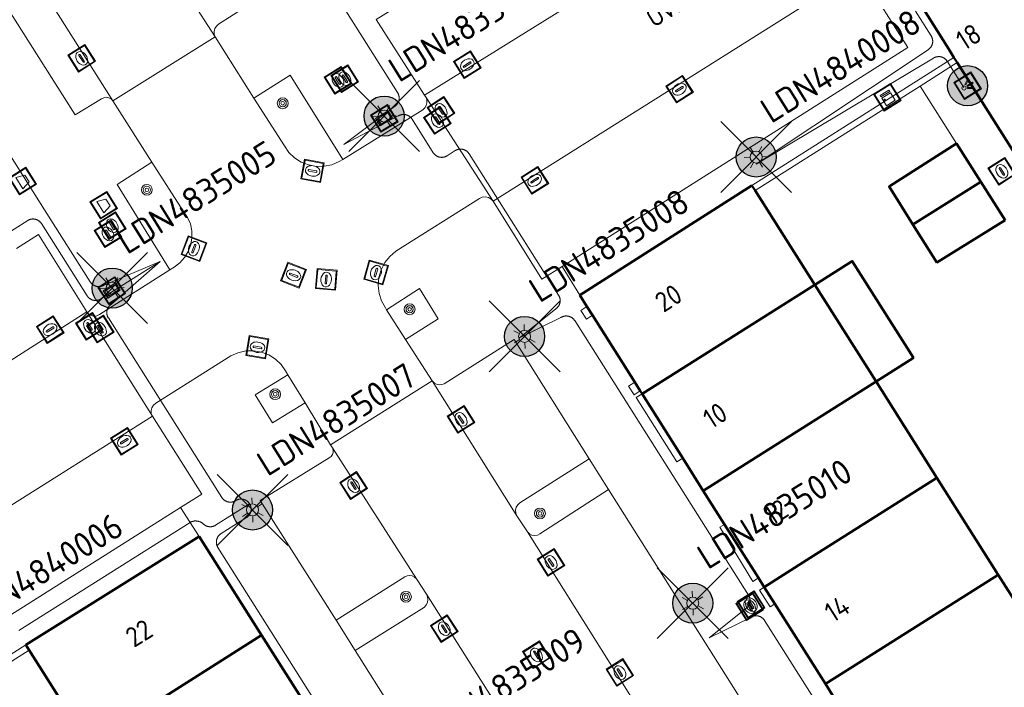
# Model space of a CAD drawing. Header units: metres. Extents: x 94279 to 96109, y 461866 to 463040.
# Tile 112 of 175: x 95266 to 95315, y 462627 to 462660. Entities that reach past the tile are written whole.
import ezdxf
from ezdxf.enums import TextEntityAlignment as Align

# ---------------------------------------------------------------- set-up
doc = ezdxf.new("R2010")
doc.units = ezdxf.units.M
doc.layers.get('0').update_dxf_attribs({"linetype": 'CONTINUOUS'})
for name, color, linetype in [('B-WE-KL-ET_LS_OV_KABEL_EIGENNET_324-G', 10, 'CONTINUOUS'), ('N-WE-ARMATUUR-PRUNUS_B_PAALTOP_4M-G', 82, 'CONTINUOUS'), ('N-WE-ARMATUUR-PRUNUS_C_OPZET_4M-G', 200, 'CONTINUOUS'), ('N-WE-LICHTMAST_VERVANGEN-G', 7, 'CONTINUOUS')]:
    doc.layers.add(name, color=color, linetype=linetype)
for name, color, linetype, lineweight in [('B-WE-OV-LICHTMAST', 252, 'CONTINUOUS', 25), ('B_BEBOUWINGSGRENS_0', 132, 'CONTINUOUS', 50), ('B_LUIFEL_1', 132, 'CONTINUOUS', 50), ('B_TUSSENMUUR_0', 132, 'CONTINUOUS', 50), ('G_GRENS_ALGEMEEN_0', 251, 'CONTINUOUS', 13), ('Q_BLOEMBAK_0', 251, 'CONTINUOUS', 13), ('Q_BOOM_0', 251, 'CONTINUOUS', 13), ('Q_BRANDKRAAN_0', 251, 'CONTINUOUS', 13), ('Q_CAI-KAST_0', 251, 'CONTINUOUS', 13), ('Q_INSPECTIE_OF_RIOOLPUT_0', 251, 'CONTINUOUS', 13), ('Q_KOLK_0', 251, 'CONTINUOUS', 13), ('Q_LICHTMAST_0', 251, 'CONTINUOUS', 13), ('Q_LICHTPUNT_1', 251, 'CONTINUOUS', 13), ('Q_STRAATNAAMBORD_0', 251, 'CONTINUOUS', 13), ('Q_WATERLEIDINGPUT_0', 251, 'CONTINUOUS', 13), ('T_CULTUURGRENS_0', 251, 'CONTINUOUS', 13), ('V_WEGGRENS_0', 251, 'CONTINUOUS', 13), ('Z_GBKN_HUISNUMMER_0', 251, 'CONTINUOUS', 13), ('Z_STRAATNAAM_0', 251, 'CONTINUOUS', 13)]:
    doc.layers.add(name, color=color, linetype=linetype, lineweight=lineweight)
doc.styles.add('NLCS-ISO-M500-T25', font='NLCS-ISO.ttf', dxfattribs={"height": 1.25})
doc.styles.get("Standard").update_dxf_attribs({"font": 'isocp.shx'})

# ---------------------------------------------------------------- blocks, each defined once
blk = doc.blocks.new('Q_LICHTMAST')
for points in [[(0, 0.3), (0, 0.6)], [(-0.26, 0.15), (-0.52, 0.3)], [(0.26, 0.15), (0.52, 0.3)], [(-0.26, -0.15), (-0.52, -0.3)], [(0, -0.3), (0, -0.6)], [(0.26, -0.15), (0.52, -0.3)]]:
    blk.add_lwpolyline(points)
blk.add_circle((0, 0), 0.3)
blk = doc.blocks.new('Q_KOLK')
blk.add_lwpolyline([(-0.5, 0.5), (0.5, 0.5), (0.5, -0.5), (-0.5, -0.5)], close=True)
for points in [[(-0.442, 0.464), (0.438, 0.464, -0.414214), (0.459, 0.442), (0.459, -0.437, -0.414214), (0.438, -0.459), (-0.442, -0.459, -0.414214), (-0.463, -0.437), (-0.463, 0.442, -0.414214), (-0.442, 0.464)], [(-0.345, 0.105, 0.380426), (-0.276, -0.18)], [(-0.008, 0.266, 0.240218), (-0.345, 0.105)], [(-0.194, 0.045, 0.853344), (-0.194, -0.032)], [(0.331, 0.111, 0.240191), (-0.008, 0.266)], [(0.185, -0.032, 0.849746), (0.185, 0.045)], [(0.267, -0.176, 0.380426), (0.331, 0.111)], [(-0.276, -0.18, 0.148452), (0.012, -0.257)], [(0.012, -0.257, 0.131742), (0.267, -0.176)]]:
    blk.add_lwpolyline(points, format="xyb")
for points in [[(-0.194, 0.045), (0.185, 0.045)], [(0.185, -0.032), (-0.194, -0.032)]]:
    blk.add_lwpolyline(points)
blk = doc.blocks.new('Q_WATERLEIDINGPUT')
blk.add_lwpolyline([(-0.5, 0.5), (0.5, 0.5), (0.5, -0.5), (-0.5, -0.5)], close=True)
for points in [[(-0.442, 0.464), (0.438, 0.464, -0.414214), (0.459, 0.442), (0.459, -0.437, -0.414214), (0.438, -0.459), (-0.442, -0.459, -0.414214), (-0.463, -0.437), (-0.463, 0.442), (-0.463, 0.444), (-0.463, 0.446), (-0.463, 0.448), (-0.462, 0.45), (-0.461, 0.451), (-0.46, 0.453), (-0.459, 0.455), (-0.458, 0.456), (-0.457, 0.457), (-0.456, 0.459), (-0.454, 0.46), (-0.453, 0.461), (-0.451, 0.462), (-0.449, 0.462), (-0.447, 0.463), (-0.446, 0.463), (-0.444, 0.464), (-0.442, 0.464)], [(-0.345, 0.105, 0.380426), (-0.276, -0.18)], [(-0.008, 0.266, 0.240218), (-0.345, 0.105)], [(-0.194, 0.045, 0.853344), (-0.194, -0.032)], [(0.331, 0.111, 0.240191), (-0.008, 0.266)], [(0.185, -0.032, 0.849746), (0.185, 0.045)], [(0.267, -0.176, 0.380426), (0.331, 0.111)], [(-0.276, -0.18, 0.148452), (0.012, -0.257)], [(0.012, -0.257, 0.131742), (0.267, -0.176)]]:
    blk.add_lwpolyline(points, format="xyb")
for points in [[(-0.194, 0.045), (0.185, 0.045)], [(0.185, -0.032), (-0.194, -0.032)]]:
    blk.add_lwpolyline(points)
blk = doc.blocks.new('Q_INSPECTIE_OF_RIOOLPUT')
blk.add_lwpolyline([(-0.5, 0.5), (0.5, 0.5), (0.5, -0.5), (-0.5, -0.5)], close=True)
for points in [[(-0.442, 0.464), (0.438, 0.464, -0.414214), (0.459, 0.442), (0.459, -0.437, -0.414214), (0.438, -0.459), (-0.442, -0.459, -0.414214), (-0.463, -0.437), (-0.463, 0.442), (-0.463, 0.444), (-0.463, 0.446), (-0.463, 0.448), (-0.462, 0.45), (-0.461, 0.451), (-0.46, 0.453), (-0.459, 0.455), (-0.458, 0.456), (-0.457, 0.457), (-0.456, 0.459), (-0.454, 0.46), (-0.453, 0.461), (-0.451, 0.462), (-0.449, 0.462), (-0.447, 0.463), (-0.446, 0.463), (-0.444, 0.464), (-0.442, 0.464)], [(-0.345, 0.105, 0.380426), (-0.276, -0.18)], [(-0.008, 0.266, 0.240218), (-0.345, 0.105)], [(-0.194, 0.045, 0.853344), (-0.194, -0.032)], [(0.331, 0.111, 0.240191), (-0.008, 0.266)], [(0.185, -0.032, 0.849746), (0.185, 0.045)], [(0.267, -0.176, 0.380426), (0.331, 0.111)], [(-0.276, -0.18, 0.148452), (0.012, -0.257)], [(0.012, -0.257, 0.131742), (0.267, -0.176)]]:
    blk.add_lwpolyline(points, format="xyb")
for points in [[(-0.194, 0.045), (0.185, 0.045)], [(0.185, -0.032), (-0.194, -0.032)]]:
    blk.add_lwpolyline(points)
blk = doc.blocks.new('Q_BRANDKRAAN')
blk.add_lwpolyline([(-0.5, 0.5), (0.5, 0.5), (0.5, -0.5), (-0.5, -0.5)], close=True)
for points in [[(-0.442, 0.464), (0.438, 0.464, -0.414214), (0.459, 0.442), (0.459, -0.437, -0.414214), (0.438, -0.459), (-0.442, -0.459, -0.414214), (-0.463, -0.437), (-0.463, 0.442), (-0.463, 0.444), (-0.463, 0.446), (-0.463, 0.448), (-0.462, 0.45), (-0.461, 0.451), (-0.46, 0.453), (-0.459, 0.455), (-0.458, 0.456), (-0.457, 0.457), (-0.456, 0.459), (-0.454, 0.46), (-0.453, 0.461), (-0.451, 0.462), (-0.449, 0.462), (-0.447, 0.463), (-0.446, 0.463), (-0.444, 0.464), (-0.442, 0.464)], [(-0.345, 0.105, 0.380426), (-0.276, -0.18)], [(-0.008, 0.266, 0.240218), (-0.345, 0.105)], [(-0.194, 0.045, 0.853344), (-0.194, -0.032)], [(0.331, 0.111, 0.240191), (-0.008, 0.266)], [(0.185, -0.032, 0.849746), (0.185, 0.045)], [(0.267, -0.176, 0.380426), (0.331, 0.111)], [(-0.276, -0.18, 0.148452), (0.012, -0.257)], [(0.012, -0.257, 0.131742), (0.267, -0.176)]]:
    blk.add_lwpolyline(points, format="xyb")
for points in [[(-0.194, 0.045), (0.185, 0.045)], [(0.185, -0.032), (-0.194, -0.032)]]:
    blk.add_lwpolyline(points)
blk = doc.blocks.new('Q_LICHTPUNT')
for points in [[(-0.5, 0.5), (0.5, 0.5), (0.5, -0.5), (-0.5, -0.5)], [(-0.463, 0.464), (0.459, 0.464), (0.459, -0.459), (-0.463, -0.459)], [(-0.123, 0.08), (-0.077, 0.051), (-0.255, -0.233), (-0.301, -0.204)], [(-0.033, 0.032), (0.021, 0.032), (0.021, -0.303), (-0.033, -0.303)], [(0.075, 0.051), (0.121, 0.079), (0.293, -0.209), (0.247, -0.236)]]:
    blk.add_lwpolyline(points, close=True)
blk.add_circle((-0.002, 0.21), 0.103)
blk = doc.blocks.new('Q_BOOM')
for radius in [0.27, 0.18, 0.09]:
    blk.add_circle((0, 0), radius)
blk = doc.blocks.new('Q_STRAATNAAMBORD')
for points in [[(-0.5, 0.5), (0.5, 0.5), (0.5, -0.5), (-0.5, -0.5)], [(-0.369, 0.22), (0.358, 0.22), (0.358, -0.214), (-0.369, -0.214)]]:
    blk.add_lwpolyline(points, close=True)
for points in [[(-0.442, 0.464), (0.438, 0.464, -0.414214), (0.459, 0.442), (0.459, -0.437, -0.414214), (0.438, -0.459), (-0.442, -0.459, -0.414214), (-0.463, -0.437), (-0.463, 0.442), (-0.463, 0.444), (-0.463, 0.446), (-0.463, 0.448), (-0.462, 0.45), (-0.461, 0.451), (-0.46, 0.453), (-0.459, 0.455), (-0.458, 0.456), (-0.457, 0.457), (-0.456, 0.459), (-0.454, 0.46), (-0.453, 0.461), (-0.451, 0.462), (-0.449, 0.462), (-0.447, 0.463), (-0.446, 0.463), (-0.444, 0.464), (-0.442, 0.464)], [(-0.287, 0.16), (0.281, 0.16, -0.414214), (0.303, 0.139), (0.303, -0.134, -0.414214), (0.281, -0.156), (-0.287, -0.156, -0.414214), (-0.308, -0.134), (-0.308, 0.139), (-0.308, 0.14), (-0.308, 0.142), (-0.307, 0.144), (-0.307, 0.146), (-0.306, 0.148), (-0.305, 0.149), (-0.304, 0.151), (-0.303, 0.152), (-0.302, 0.154), (-0.3, 0.155), (-0.299, 0.156), (-0.297, 0.157), (-0.296, 0.158), (-0.294, 0.159), (-0.292, 0.159), (-0.29, 0.16), (-0.288, 0.16), (-0.287, 0.16)]]:
    blk.add_lwpolyline(points, format="xyb")
blk = doc.blocks.new('Q_CAI-KAST')
for points in [[(-0.5, 0.5), (0.5, 0.5), (0.5, -0.5), (-0.5, -0.5)], [(-0.262, 0.264), (0.25, 0.264), (0.25, 0.187), (-0.262, 0.187)], [(-0.262, 0.107), (0.25, 0.107), (0.25, -0.332), (-0.262, -0.332)]]:
    blk.add_lwpolyline(points, close=True)
blk.add_lwpolyline([(-0.442, 0.464), (0.438, 0.464, -0.414214), (0.459, 0.442), (0.459, -0.437, -0.414214), (0.438, -0.459), (-0.442, -0.459, -0.414214), (-0.463, -0.437), (-0.463, 0.442), (-0.463, 0.444), (-0.463, 0.446), (-0.463, 0.448), (-0.462, 0.45), (-0.461, 0.451), (-0.46, 0.453), (-0.459, 0.455), (-0.458, 0.456), (-0.457, 0.457), (-0.456, 0.459), (-0.454, 0.46), (-0.453, 0.461), (-0.451, 0.462), (-0.449, 0.462), (-0.447, 0.463), (-0.446, 0.463), (-0.444, 0.464), (-0.442, 0.464)], format="xyb")
blk.add_circle((-0.177, -0.034), 0.0354)
blk = doc.blocks.new('Q_BLOEMBAK')
for points in [[(-0.5, 0.5), (0.5, 0.5), (0.5, -0.5), (-0.5, -0.5)], [(-0.336, 0.197), (0.331, 0.197), (0.19, -0.251), (-0.196, -0.251)]]:
    blk.add_lwpolyline(points, close=True)
blk.add_lwpolyline([(-0.442, 0.464), (0.438, 0.464, -0.414214), (0.459, 0.442), (0.459, -0.437, -0.414214), (0.438, -0.459), (-0.442, -0.459, -0.414214), (-0.463, -0.437), (-0.463, 0.442), (-0.463, 0.444), (-0.463, 0.446), (-0.463, 0.448), (-0.462, 0.45), (-0.461, 0.451), (-0.46, 0.453), (-0.459, 0.455), (-0.458, 0.456), (-0.457, 0.457), (-0.456, 0.459), (-0.454, 0.46), (-0.453, 0.461), (-0.451, 0.462), (-0.449, 0.462), (-0.447, 0.463), (-0.446, 0.463), (-0.444, 0.464), (-0.442, 0.464)], format="xyb")
blk = doc.blocks.new('LM')
at = {"linetype": 'ByBlock'}
h = blk.add_hatch(color=256, dxfattribs=at)
h.dxf.hatch_style = 1
edge = h.paths.add_edge_path()
edge.add_arc((0, 0), 1, 0, 360)
blk.add_circle((0, 0), 1, dxfattribs=at)
blk = doc.blocks.new('ACMAP_ANN_TEMPLATE_LM')
at = {"color": 0, "style": 'NLCS-ISO-M500-T25'}
blk.add_attdef('LM-NUMMER', (1.5, 1), '', height=1.25, dxfattribs=at)

msp = doc.modelspace()

# ---------------------------------------------------------------- linework, layer by layer
at = {"layer": 'B-WE-KL-ET_LS_OV_KABEL_EIGENNET_324-G', "linetype": 'Continuous', "lineweight": 0}
for points in [[(95275.587, 462670.549), (95284.472, 462656.502), (95284.481, 462656.487), (95284.49, 462656.472), (95284.498, 462656.457), (95284.505, 462656.441), (95284.512, 462656.425), (95284.518, 462656.409), (95284.524, 462656.392), (95284.529, 462656.376), (95284.534, 462656.359), (95284.538, 462656.342), (95284.541, 462656.325), (95284.544, 462656.307), (95284.546, 462656.29), (95284.548, 462656.273), (95284.549, 462656.255), (95284.549, 462656.238), (95284.549, 462656.22), (95284.548, 462656.203), (95284.547, 462656.186), (95284.545, 462656.168), (95284.542, 462656.151), (95284.539, 462656.134), (95284.535, 462656.117), (95284.531, 462656.1), (95284.526, 462656.083), (95284.52, 462656.067), (95284.514, 462656.05), (95284.507, 462656.034), (95284.5, 462656.018), (95284.492, 462656.003), (95284.484, 462655.988), (95284.475, 462655.973), (95284.466, 462655.958), (95284.456, 462655.943), (95284.445, 462655.929), (95284.434, 462655.916), (95284.423, 462655.903), (95284.411, 462655.89), (95284.399, 462655.877), (95284.386, 462655.865), (95284.373, 462655.854), (95284.359, 462655.843), (95284.346, 462655.832), (95284.331, 462655.822), (95284.317, 462655.813), (95281.789, 462653.914), (95284.5, 462655.337), (95284.515, 462655.346), (95284.53, 462655.354), (95284.545, 462655.362), (95284.561, 462655.37), (95284.577, 462655.377), (95284.593, 462655.383), (95284.61, 462655.389), (95284.627, 462655.394), (95284.643, 462655.399), (95284.66, 462655.403), (95284.677, 462655.406), (95284.695, 462655.409), (95284.712, 462655.411), (95284.729, 462655.413), (95284.747, 462655.414), (95284.764, 462655.414), (95284.782, 462655.414), (95284.799, 462655.413), (95284.817, 462655.412), (95284.834, 462655.41), (95284.851, 462655.407), (95284.868, 462655.404), (95284.885, 462655.4), (95284.902, 462655.396), (95284.919, 462655.39), (95284.935, 462655.385), (95284.952, 462655.379), (95284.968, 462655.372), (95284.984, 462655.365), (95284.999, 462655.357), (95285.015, 462655.349), (95285.03, 462655.34), (95285.044, 462655.33), (95285.059, 462655.32), (95285.073, 462655.31), (95285.086, 462655.299), (95285.1, 462655.288), (95285.112, 462655.276), (95285.125, 462655.263), (95285.137, 462655.251), (95285.148, 462655.238), (95285.159, 462655.224), (95285.17, 462655.21), (95285.18, 462655.196), (95285.19, 462655.181), (95286.248, 462653.507), (95286.258, 462653.493), (95286.268, 462653.479), (95286.279, 462653.465), (95286.29, 462653.451), (95286.301, 462653.438), (95286.313, 462653.425), (95286.326, 462653.413), (95286.339, 462653.401), (95286.352, 462653.39), (95286.365, 462653.379), (95286.379, 462653.369), (95286.394, 462653.359), (95286.408, 462653.349), (95286.423, 462653.34), (95286.439, 462653.332), (95286.454, 462653.324), (95286.47, 462653.317), (95286.486, 462653.31), (95286.503, 462653.304), (95286.519, 462653.298), (95286.536, 462653.293), (95286.553, 462653.289), (95286.57, 462653.285), (95286.587, 462653.282), (95286.604, 462653.279), (95286.622, 462653.277), (95286.639, 462653.276), (95286.656, 462653.275), (95286.674, 462653.275), (95286.691, 462653.275), (95286.709, 462653.276), (95286.726, 462653.278), (95286.743, 462653.28), (95286.761, 462653.283), (95286.778, 462653.286), (95286.795, 462653.29), (95286.812, 462653.295), (95286.828, 462653.3), (95286.845, 462653.306), (95286.861, 462653.312), (95286.877, 462653.319), (95286.893, 462653.327), (95286.908, 462653.335), (95286.924, 462653.343), (95286.938, 462653.352), (95287.345, 462653.61), (95287.36, 462653.619), (95287.375, 462653.627), (95287.391, 462653.635), (95287.407, 462653.643), (95287.423, 462653.65), (95287.439, 462653.656), (95287.455, 462653.662), (95287.472, 462653.667), (95287.489, 462653.672), (95287.506, 462653.676), (95287.523, 462653.679), (95287.54, 462653.682), (95287.557, 462653.684), (95287.575, 462653.686), (95287.592, 462653.687), (95287.61, 462653.687), (95287.627, 462653.687), (95287.644, 462653.686), (95287.662, 462653.685), (95287.679, 462653.683), (95287.696, 462653.68), (95287.714, 462653.677), (95287.731, 462653.673), (95287.748, 462653.669), (95287.764, 462653.664), (95287.781, 462653.658), (95287.797, 462653.652), (95287.813, 462653.645), (95287.829, 462653.638), (95287.845, 462653.63), (95287.86, 462653.622), (95287.875, 462653.613), (95287.89, 462653.603), (95287.904, 462653.593), (95287.918, 462653.583), (95287.932, 462653.572), (95287.945, 462653.561), (95287.958, 462653.549), (95287.97, 462653.537), (95287.982, 462653.524), (95287.994, 462653.511), (95288.005, 462653.497), (95288.015, 462653.483), (95288.025, 462653.469), (95288.035, 462653.455), (95292.502, 462646.399), (95292.511, 462646.384), (95292.52, 462646.369), (95292.528, 462646.353), (95292.535, 462646.338), (95292.542, 462646.322), (95292.549, 462646.305), (95292.554, 462646.289), (95292.56, 462646.272), (95292.564, 462646.255), (95292.568, 462646.238), (95292.572, 462646.221), (95292.574, 462646.204), (95292.577, 462646.187), (95292.578, 462646.169), (95292.579, 462646.152), (95292.58, 462646.134), (95292.579, 462646.117), (95292.579, 462646.1), (95292.577, 462646.082), (95292.575, 462646.065), (95292.573, 462646.048), (95292.569, 462646.03), (95292.566, 462646.013), (95292.561, 462645.996), (95292.556, 462645.98), (95292.551, 462645.963), (95292.544, 462645.947), (95292.538, 462645.931), (95292.53, 462645.915), (95292.523, 462645.899), (95292.514, 462645.884), (95292.505, 462645.869), (95292.496, 462645.854), (95292.486, 462645.84), (95292.475, 462645.826), (95292.465, 462645.812), (95292.453, 462645.799), (95292.441, 462645.786), (95292.429, 462645.774), (95292.416, 462645.762), (95292.403, 462645.75), (95292.39, 462645.739), (95292.376, 462645.729), (95292.362, 462645.719), (95292.347, 462645.709), (95290.55, 462644.276), (95292.615, 462645.287), (95292.63, 462645.296), (95292.645, 462645.304), (95292.66, 462645.312), (95292.676, 462645.32), (95292.692, 462645.327), (95292.708, 462645.333), (95292.725, 462645.339), (95292.742, 462645.344), (95292.758, 462645.349), (95292.775, 462645.353), (95292.792, 462645.356), (95292.81, 462645.359), (95292.827, 462645.361), (95292.844, 462645.363), (95292.862, 462645.364), (95292.879, 462645.364), (95292.897, 462645.364), (95292.914, 462645.363), (95292.931, 462645.362), (95292.949, 462645.36), (95292.966, 462645.357), (95292.983, 462645.354), (95293, 462645.35), (95293.017, 462645.346), (95293.034, 462645.341), (95293.05, 462645.335), (95293.067, 462645.329), (95293.083, 462645.322), (95293.099, 462645.315), (95293.114, 462645.307), (95293.13, 462645.299), (95293.145, 462645.29), (95293.159, 462645.28), (95293.174, 462645.27), (95293.188, 462645.26), (95293.201, 462645.249), (95293.214, 462645.238), (95293.227, 462645.226), (95293.24, 462645.214), (95293.252, 462645.201), (95293.263, 462645.188), (95293.274, 462645.174), (95293.285, 462645.16), (95293.295, 462645.146), (95293.305, 462645.132), (95301.969, 462631.446), (95301.978, 462631.431), (95301.987, 462631.416), (95301.995, 462631.4), (95302.003, 462631.385), (95302.009, 462631.369), (95302.016, 462631.352), (95302.022, 462631.336), (95302.027, 462631.319), (95302.031, 462631.302), (95302.035, 462631.285), (95302.039, 462631.268), (95302.042, 462631.251), (95302.044, 462631.234), (95302.046, 462631.216), (95302.047, 462631.199), (95302.047, 462631.181), (95302.047, 462631.164), (95302.046, 462631.146), (95302.044, 462631.129), (95302.042, 462631.112), (95302.04, 462631.094), (95302.037, 462631.077), (95302.033, 462631.06), (95302.028, 462631.043), (95302.023, 462631.027), (95302.018, 462631.01), (95302.012, 462630.994), (95302.005, 462630.978), (95301.998, 462630.962), (95301.99, 462630.946), (95301.981, 462630.931), (95301.972, 462630.916), (95301.963, 462630.901), (95301.953, 462630.887), (95301.943, 462630.873), (95301.932, 462630.859), (95301.92, 462630.846), (95301.908, 462630.833), (95301.896, 462630.821), (95301.883, 462630.809), (95301.87, 462630.797), (95301.857, 462630.786), (95301.843, 462630.776), (95301.829, 462630.765), (95301.814, 462630.756), (95300.01, 462629.32), (95302.082, 462630.334), (95302.097, 462630.343), (95302.112, 462630.351), (95302.128, 462630.359), (95302.144, 462630.367), (95302.16, 462630.374), (95302.176, 462630.38), (95302.192, 462630.386), (95302.209, 462630.391), (95302.226, 462630.396), (95302.243, 462630.4), (95302.26, 462630.403), (95302.277, 462630.406), (95302.294, 462630.408), (95302.312, 462630.41), (95302.329, 462630.411), (95302.347, 462630.411), (95302.364, 462630.411), (95302.382, 462630.41), (95302.399, 462630.409), (95302.416, 462630.407), (95302.433, 462630.404), (95302.451, 462630.401), (95302.468, 462630.397), (95302.485, 462630.393), (95302.501, 462630.388), (95302.518, 462630.382), (95302.534, 462630.376), (95302.55, 462630.369), (95302.566, 462630.362), (95302.582, 462630.354), (95302.597, 462630.346), (95302.612, 462630.337), (95302.627, 462630.327), (95302.641, 462630.317), (95302.655, 462630.307), (95302.669, 462630.296), (95302.682, 462630.285), (95302.695, 462630.273), (95302.707, 462630.261), (95302.719, 462630.248), (95302.73, 462630.235), (95302.742, 462630.221), (95302.752, 462630.207), (95302.762, 462630.193), (95302.772, 462630.179), (95310.925, 462617.301)], [(95283.177, 462621.699), (95275.511, 462633.818), (95275.502, 462633.833), (95275.493, 462633.848), (95275.485, 462633.863), (95275.478, 462633.879), (95275.471, 462633.895), (95275.465, 462633.911), (95275.459, 462633.928), (95275.454, 462633.945), (95275.449, 462633.961), (95275.445, 462633.978), (95275.442, 462633.996), (95275.439, 462634.013), (95275.436, 462634.03), (95275.435, 462634.047), (95275.434, 462634.065), (95275.433, 462634.082), (95275.434, 462634.1), (95275.434, 462634.117), (95275.436, 462634.135), (95275.438, 462634.152), (95275.441, 462634.169), (95275.444, 462634.186), (95275.448, 462634.203), (95275.452, 462634.22), (95275.457, 462634.237), (95275.463, 462634.254), (95275.469, 462634.27), (95275.476, 462634.286), (95275.483, 462634.302), (95275.491, 462634.317), (95275.499, 462634.333), (95275.508, 462634.348), (95275.517, 462634.362), (95275.527, 462634.377), (95275.538, 462634.391), (95275.549, 462634.404), (95275.56, 462634.418), (95275.572, 462634.43), (95275.584, 462634.443), (95275.597, 462634.455), (95275.61, 462634.466), (95275.623, 462634.477), (95275.637, 462634.488), (95275.652, 462634.498), (95275.666, 462634.508), (95276.934, 462635.309), (95276.948, 462635.319), (95276.962, 462635.329), (95276.976, 462635.339), (95276.99, 462635.35), (95277.003, 462635.362), (95277.016, 462635.374), (95277.028, 462635.386), (95277.04, 462635.399), (95277.051, 462635.412), (95277.062, 462635.426), (95277.072, 462635.44), (95277.082, 462635.454), (95277.092, 462635.469), (95277.101, 462635.484), (95277.109, 462635.499), (95277.117, 462635.515), (95277.124, 462635.531), (95277.131, 462635.547), (95277.137, 462635.563), (95277.143, 462635.58), (95277.148, 462635.596), (95277.152, 462635.613), (95277.156, 462635.63), (95277.159, 462635.647), (95277.162, 462635.665), (95277.164, 462635.682), (95277.165, 462635.699), (95277.166, 462635.717), (95277.166, 462635.734), (95277.166, 462635.752), (95277.165, 462635.769), (95277.163, 462635.787), (95277.161, 462635.804), (95277.158, 462635.821), (95277.155, 462635.838), (95277.151, 462635.855), (95277.146, 462635.872), (95277.141, 462635.889), (95277.135, 462635.905), (95277.129, 462635.921), (95277.122, 462635.937), (95277.115, 462635.953), (95277.107, 462635.969), (95277.098, 462635.984), (95277.089, 462635.999), (95277.079, 462636.013), (95277.069, 462636.028), (95277.059, 462636.042), (95277.048, 462636.055), (95277.036, 462636.068), (95277.024, 462636.081), (95277.012, 462636.093), (95276.999, 462636.105), (95276.986, 462636.116), (95276.972, 462636.127), (95276.958, 462636.138), (95276.944, 462636.148), (95276.929, 462636.157), (95276.914, 462636.166), (95276.899, 462636.174), (95276.883, 462636.182), (95276.867, 462636.19), (95276.851, 462636.196), (95276.835, 462636.202), (95276.818, 462636.208), (95276.802, 462636.213), (95276.785, 462636.217), (95276.768, 462636.221), (95276.751, 462636.225), (95276.733, 462636.227), (95276.716, 462636.229), (95276.699, 462636.231), (95276.681, 462636.231), (95276.664, 462636.232), (95276.646, 462636.231), (95276.629, 462636.23), (95276.611, 462636.229), (95276.594, 462636.226), (95276.577, 462636.224), (95276.56, 462636.22), (95276.543, 462636.216), (95276.526, 462636.212), (95276.509, 462636.206), (95276.493, 462636.201), (95276.477, 462636.194), (95276.461, 462636.187), (95276.445, 462636.18), (95276.429, 462636.172), (95276.414, 462636.163), (95276.399, 462636.154), (95276.4, 462636.155), (95276.385, 462636.146), (95276.37, 462636.137), (95276.354, 462636.129), (95276.339, 462636.122), (95276.322, 462636.115), (95276.306, 462636.108), (95276.29, 462636.103), (95276.273, 462636.097), (95276.256, 462636.093), (95276.239, 462636.089), (95276.222, 462636.085), (95276.205, 462636.083), (95276.188, 462636.08), (95276.17, 462636.079), (95276.153, 462636.078), (95276.135, 462636.077), (95276.118, 462636.078), (95276.101, 462636.078), (95276.083, 462636.08), (95276.066, 462636.082), (95276.049, 462636.085), (95276.031, 462636.088), (95276.014, 462636.092), (95275.997, 462636.096), (95275.981, 462636.101), (95275.964, 462636.107), (95275.948, 462636.113), (95275.932, 462636.12), (95275.916, 462636.127), (95275.9, 462636.135), (95275.885, 462636.143), (95275.87, 462636.152), (95275.855, 462636.161), (95275.841, 462636.171), (95275.827, 462636.182), (95275.813, 462636.193), (95275.8, 462636.204), (95275.787, 462636.216), (95275.775, 462636.228), (95275.763, 462636.241), (95275.751, 462636.254), (95275.74, 462636.267), (95275.73, 462636.281), (95275.72, 462636.296), (95275.71, 462636.31), (95270.047, 462645.263), (95270.038, 462645.278), (95270.03, 462645.293), (95270.022, 462645.308), (95270.014, 462645.324), (95270.007, 462645.34), (95270.001, 462645.356), (95269.995, 462645.373), (95269.99, 462645.39), (95269.985, 462645.406), (95269.981, 462645.423), (95269.978, 462645.44), (95269.975, 462645.458), (95269.973, 462645.475), (95269.971, 462645.492), (95269.97, 462645.51), (95269.97, 462645.527), (95269.97, 462645.545), (95269.971, 462645.562), (95269.972, 462645.579), (95269.974, 462645.597), (95269.977, 462645.614), (95269.98, 462645.631), (95269.984, 462645.648), (95269.988, 462645.665), (95269.993, 462645.682), (95269.999, 462645.698), (95270.005, 462645.715), (95270.012, 462645.731), (95270.019, 462645.747), (95270.027, 462645.762), (95270.035, 462645.778), (95270.044, 462645.793), (95270.054, 462645.807), (95270.064, 462645.822), (95270.074, 462645.836), (95270.085, 462645.849), (95270.096, 462645.862), (95270.108, 462645.875), (95270.121, 462645.888), (95270.133, 462645.9), (95270.146, 462645.911), (95270.16, 462645.922), (95270.174, 462645.933), (95270.188, 462645.943), (95270.203, 462645.953), (95272.639, 462648.085), (95269.836, 462646.904), (95269.821, 462646.895), (95269.806, 462646.886), (95269.791, 462646.878), (95269.775, 462646.871), (95269.759, 462646.864), (95269.743, 462646.858), (95269.726, 462646.852), (95269.709, 462646.847), (95269.693, 462646.842), (95269.676, 462646.838), (95269.658, 462646.835), (95269.641, 462646.832), (95269.624, 462646.83), (95269.607, 462646.828), (95269.589, 462646.827), (95269.572, 462646.827), (95269.554, 462646.827), (95269.537, 462646.828), (95269.519, 462646.829), (95269.502, 462646.831), (95269.485, 462646.834), (95269.468, 462646.837), (95269.451, 462646.841), (95269.434, 462646.845), (95269.417, 462646.85), (95269.401, 462646.856), (95269.384, 462646.862), (95269.368, 462646.869), (95269.352, 462646.876), (95269.337, 462646.884), (95269.321, 462646.892), (95269.306, 462646.901), (95269.292, 462646.911), (95269.277, 462646.921), (95269.263, 462646.931), (95269.25, 462646.942), (95269.236, 462646.953), (95269.224, 462646.965), (95269.211, 462646.977), (95269.199, 462646.99), (95269.188, 462647.003), (95269.177, 462647.017), (95269.166, 462647.031), (95269.156, 462647.045), (95269.146, 462647.059), (95266.87, 462650.658), (95260.376, 462660.926)], [(95310.305, 462660.559), (95311.08, 462659.334), (95311.089, 462659.319), (95311.097, 462659.303), (95311.105, 462659.288), (95311.113, 462659.272), (95311.12, 462659.256), (95311.126, 462659.24), (95311.132, 462659.223), (95311.137, 462659.207), (95311.142, 462659.19), (95311.146, 462659.173), (95311.149, 462659.156), (95311.152, 462659.139), (95311.154, 462659.121), (95311.156, 462659.104), (95311.157, 462659.086), (95311.157, 462659.069), (95311.157, 462659.052), (95311.156, 462659.034), (95311.155, 462659.017), (95311.153, 462658.999), (95311.15, 462658.982), (95311.147, 462658.965), (95311.143, 462658.948), (95311.139, 462658.931), (95311.134, 462658.914), (95311.128, 462658.898), (95311.122, 462658.882), (95311.115, 462658.865), (95311.108, 462658.85), (95311.1, 462658.834), (95311.092, 462658.819), (95311.083, 462658.804), (95311.073, 462658.789), (95311.063, 462658.775), (95311.053, 462658.761), (95311.042, 462658.747), (95311.031, 462658.734), (95311.019, 462658.721), (95311.007, 462658.709), (95310.994, 462658.697), (95310.981, 462658.685), (95310.967, 462658.674), (95310.953, 462658.663), (95310.939, 462658.653), (95310.925, 462658.644), (95302.353, 462652.927), (95311.192, 462658.221), (95311.206, 462658.23), (95311.222, 462658.239), (95311.237, 462658.247), (95311.253, 462658.254), (95311.269, 462658.261), (95311.285, 462658.267), (95311.302, 462658.273), (95311.318, 462658.278), (95311.335, 462658.283), (95311.352, 462658.287), (95311.369, 462658.29), (95311.387, 462658.293), (95311.404, 462658.295), (95311.421, 462658.297), (95311.439, 462658.298), (95311.456, 462658.298), (95311.474, 462658.298), (95311.491, 462658.297), (95311.508, 462658.296), (95311.526, 462658.294), (95311.543, 462658.291), (95311.56, 462658.288), (95311.577, 462658.284), (95311.594, 462658.28), (95311.611, 462658.275), (95311.627, 462658.269), (95311.644, 462658.263), (95311.66, 462658.256), (95311.676, 462658.249), (95311.691, 462658.241), (95311.706, 462658.233), (95311.722, 462658.224), (95311.736, 462658.214), (95311.751, 462658.205), (95311.765, 462658.194), (95311.778, 462658.183), (95311.791, 462658.172), (95311.804, 462658.16), (95311.817, 462658.148), (95311.829, 462658.135), (95311.84, 462658.122), (95311.851, 462658.108), (95311.862, 462658.095), (95311.872, 462658.08), (95311.881, 462658.066), (95312.71, 462656.756)], [(95272.639, 462648.085), (95269.681, 462646.214), (95269.666, 462646.205), (95269.651, 462646.197), (95269.635, 462646.189), (95269.62, 462646.181), (95269.604, 462646.174), (95269.587, 462646.168), (95269.571, 462646.162), (95269.554, 462646.157), (95269.537, 462646.152), (95269.52, 462646.148), (95269.503, 462646.145), (95269.486, 462646.142), (95269.469, 462646.14), (95269.451, 462646.138), (95269.434, 462646.137), (95269.416, 462646.137), (95269.399, 462646.137), (95269.382, 462646.138), (95269.364, 462646.139), (95269.347, 462646.141), (95269.33, 462646.144), (95269.312, 462646.147), (95269.295, 462646.151), (95269.278, 462646.155), (95269.262, 462646.16), (95269.245, 462646.166), (95269.229, 462646.172), (95269.213, 462646.179), (95269.197, 462646.186), (95269.181, 462646.194), (95269.166, 462646.202), (95269.151, 462646.211), (95269.136, 462646.221), (95269.122, 462646.231), (95269.108, 462646.241), (95269.094, 462646.252), (95269.081, 462646.263), (95269.068, 462646.275), (95269.056, 462646.288), (95269.044, 462646.3), (95269.032, 462646.313), (95269.021, 462646.327), (95269.011, 462646.341), (95269.001, 462646.355), (95268.991, 462646.37), (95266.715, 462649.968), (95266.706, 462649.982), (95266.695, 462649.996), (95266.685, 462650.01), (95266.674, 462650.024), (95266.662, 462650.037), (95266.65, 462650.05), (95266.638, 462650.062), (95266.625, 462650.074), (95266.612, 462650.085), (95266.598, 462650.096), (95266.584, 462650.106), (95266.57, 462650.116), (95266.555, 462650.126), (95266.54, 462650.135), (95266.525, 462650.143), (95266.509, 462650.151), (95266.493, 462650.158), (95266.477, 462650.165), (95266.461, 462650.171), (95266.444, 462650.177), (95266.428, 462650.182), (95266.411, 462650.186), (95266.394, 462650.19), (95266.377, 462650.193), (95266.359, 462650.196), (95266.342, 462650.198), (95266.325, 462650.199), (95266.307, 462650.2), (95266.29, 462650.2), (95266.272, 462650.2), (95266.255, 462650.199), (95266.238, 462650.197), (95266.22, 462650.195), (95266.203, 462650.192), (95266.186, 462650.189), (95266.169, 462650.185), (95266.152, 462650.18), (95266.135, 462650.175), (95266.119, 462650.169), (95266.103, 462650.163), (95266.087, 462650.156), (95266.071, 462650.149), (95266.055, 462650.141), (95266.04, 462650.132), (95266.025, 462650.123), (95256.476, 462644.082)], [(95265.591, 462629.673), (95274.126, 462635.072), (95274.143, 462635.081), (95274.161, 462635.089), (95274.179, 462635.097), (95274.198, 462635.104), (95274.216, 462635.111), (95274.235, 462635.117), (95274.254, 462635.122), (95274.273, 462635.127), (95274.292, 462635.131), (95274.312, 462635.134), (95274.331, 462635.137), (95274.351, 462635.139), (95274.37, 462635.14), (95274.39, 462635.141), (95274.41, 462635.14), (95274.429, 462635.14), (95274.449, 462635.138), (95274.469, 462635.136), (95274.488, 462635.134), (95274.507, 462635.13), (95274.527, 462635.126), (95274.546, 462635.122), (95274.565, 462635.116), (95274.583, 462635.11), (95274.602, 462635.104), (95274.62, 462635.096), (95274.638, 462635.089), (95274.656, 462635.08), (95274.673, 462635.071), (95274.691, 462635.061), (95274.707, 462635.051), (95274.724, 462635.04), (95274.74, 462635.029), (95274.756, 462635.017), (95274.771, 462635.005), (95274.786, 462634.992), (95274.798, 462634.98), (95274.812, 462634.968), (95274.825, 462634.957), (95274.839, 462634.947), (95274.854, 462634.937), (95274.868, 462634.928), (95274.883, 462634.919), (95274.899, 462634.91), (95274.914, 462634.902), (95274.93, 462634.895), (95274.946, 462634.888), (95274.963, 462634.882), (95274.979, 462634.877), (95274.996, 462634.871), (95275.013, 462634.867), (95275.03, 462634.863), (95275.047, 462634.86), (95275.064, 462634.857), (95275.082, 462634.855), (95275.099, 462634.854), (95275.116, 462634.853), (95275.134, 462634.853), (95275.151, 462634.853), (95275.169, 462634.854), (95275.186, 462634.856), (95275.204, 462634.858), (95275.221, 462634.861), (95275.238, 462634.864), (95275.255, 462634.868), (95275.272, 462634.873), (95275.288, 462634.878), (95275.305, 462634.884), (95275.321, 462634.89), (95275.337, 462634.897), (95275.353, 462634.904), (95275.369, 462634.912), (95275.384, 462634.921), (95275.399, 462634.93), (95277.089, 462635.999)]]:
    msp.add_lwpolyline(points, dxfattribs=at)
at = {"layer": 'B_BEBOUWINGSGRENS_0'}
for p, q in [((95312.213, 462658.254), (95312.373, 462658)), ((95313.554, 462652.057), (95312.339, 462653.971)), ((95314.769, 462650.142), (95313.554, 462652.057)), ((95302.14, 462651.874), (95293.556, 462646.401)), ((95302.3, 462651.621), (95302.14, 462651.874)), ((95305.275, 462646.92), (95302.3, 462651.621)), ((95308.332, 462642.091), (95305.275, 462646.92)), ((95293.556, 462646.401), (95293.915, 462645.833)), ((95293.915, 462645.833), (95294.188, 462645.4)), ((95294.188, 462645.4), (95296.296, 462642.064)), ((95311.37, 462637.291), (95308.332, 462642.091)), ((95296.296, 462642.064), (95296.573, 462641.625)), ((95296.573, 462641.625), (95296.665, 462641.48)), ((95296.665, 462641.48), (95298.689, 462638.276)), ((95298.689, 462638.276), (95299.717, 462636.649)), ((95314.426, 462632.462), (95311.37, 462637.291)), ((95299.717, 462636.649), (95300.777, 462634.972)), ((95300.777, 462634.972), (95302.465, 462632.3)), ((95274.574, 462634.365), (95265.933, 462628.964)), ((95277.689, 462629.448), (95274.574, 462634.365)), ((95302.465, 462632.3), (95302.751, 462631.847)), ((95317.464, 462627.663), (95314.426, 462632.462)), ((95302.751, 462631.847), (95302.755, 462631.841)), ((95302.755, 462631.841), (95303.282, 462631.007)), ((95303.282, 462631.007), (95305.804, 462627.015)), ((95280.747, 462624.62), (95277.689, 462629.448)), ((95265.933, 462628.964), (95266.097, 462628.704)), ((95266.097, 462628.704), (95269.082, 462623.996)), ((95305.804, 462627.015), (95308.42, 462622.874))]:
    msp.add_line(p, q, dxfattribs=at)
for points in [[(95310.637, 462660.784), (95311.959, 462658.662), (95312.213, 462658.254)], [(95312.373, 462658), (95316.062, 462652.164), (95316.304, 462652.317)], [(95312.339, 462653.971), (95308.982, 462651.816), (95310.172, 462649.926)], [(95310.172, 462649.926), (95311.363, 462648.036), (95314.769, 462650.142)]]:
    msp.add_lwpolyline(points, dxfattribs=at)
at = {"layer": 'B_LUIFEL_1'}
msp.add_lwpolyline([(95308.332, 462642.091), (95310.198, 462643.272), (95307.141, 462648.101), (95305.275, 462646.92)], dxfattribs=at)
at = {"layer": 'B_TUSSENMUUR_0'}
for p, q in [((95313.554, 462652.057), (95310.172, 462649.926)), ((95305.275, 462646.92), (95296.665, 462641.48)), ((95269.082, 462623.996), (95277.689, 462629.448))]:
    msp.add_line(p, q, dxfattribs=at)
for points in [[(95308.332, 462642.091), (95301.831, 462637.984), (95299.717, 462636.649)], [(95311.37, 462637.291), (95304.865, 462633.182), (95302.751, 462631.847)], [(95305.804, 462627.015), (95307.917, 462628.35), (95314.426, 462632.462)]]:
    msp.add_lwpolyline(points, dxfattribs=at)
at = {"layer": 'G_GRENS_ALGEMEEN_0'}
for p, q in [((95302.3, 462651.621), (95310.525, 462656.83)), ((95257.894, 462623.504), (95266.097, 462628.704))]:
    msp.add_line(p, q, dxfattribs=at)
at = {"layer": 'N-WE-LICHTMAST_VERVANGEN-G', "flags": 128}
for points in [[(95282.032, 462653.566), (95285.568, 462657.102)], [(95285.568, 462653.566), (95282.032, 462657.102)], [(95300.584, 462651.523), (95304.12, 462655.059)], [(95304.12, 462651.523), (95300.584, 462655.059)], [(95268.472, 462644.988), (95272.008, 462648.524)], [(95272.008, 462644.988), (95268.472, 462648.524)], [(95289.035, 462642.576), (95292.571, 462646.112)], [(95292.571, 462642.576), (95289.035, 462646.112)], [(95275.468, 462633.92), (95279.004, 462637.456)], [(95279.004, 462633.92), (95275.468, 462637.456)], [(95297.424, 462629.274), (95300.96, 462632.81)], [(95300.96, 462629.274), (95297.424, 462632.81)]]:
    msp.add_lwpolyline(points, dxfattribs=at)
at = {"layer": 'T_CULTUURGRENS_0'}
msp.add_line((95285.445, 462632.212), (95285.414, 462632.26), dxfattribs=at)
at = {"layer": 'V_WEGGRENS_0'}
for p, q in [((95275.37, 462659.281), (95266.345, 462673.472)), ((95261.273, 462670.321), (95270.271, 462656.099)), ((95304.173, 462667.798), (95285.819, 462656.374)), ((95289.245, 462651.081), (95307.485, 462662.579)), ((95309.201, 462659.875), (95307.485, 462662.579)), ((95275.37, 462659.281), (95270.271, 462656.099)), ((95277.31, 462656.228), (95275.37, 462659.281)), ((95312.213, 462658.254), (95302.14, 462651.874)), ((95310.525, 462656.83), (95312.373, 462658)), ((95312.339, 462653.971), (95310.525, 462656.83)), ((95285.89, 462656.263), (95285.819, 462656.374)), ((95270.271, 462656.099), (95272.224, 462653.041)), ((95289.245, 462651.081), (95285.89, 462656.263)), ((95293.556, 462646.401), (95292.673, 462647.831)), ((95268.975, 462645.566), (95250.678, 462633.929)), ((95272.242, 462640.363), (95268.975, 462645.566)), ((95283.915, 462645.678), (95284.872, 462644.185)), ((95286.193, 462642.126), (95284.872, 462644.185)), ((95279.859, 462641.03), (95279.004, 462642.434)), ((95281.134, 462638.936), (95286.193, 462642.126)), ((95290.424, 462635.397), (95286.193, 462642.126)), ((95279.859, 462641.03), (95281.134, 462638.936)), ((95253.92, 462628.804), (95272.242, 462640.363)), ((95281.227, 462638.79), (95281.134, 462638.936)), ((95285.414, 462632.26), (95281.227, 462638.79)), ((95294.987, 462636.717), (95294.024, 462638.242)), ((95294.987, 462636.717), (95302.463, 462624.878)), ((95274.574, 462634.365), (95273.649, 462635.817)), ((95290.424, 462635.397), (95290.956, 462634.594)), ((95290.956, 462634.594), (95298.59, 462622.432)), ((95285.915, 462631.483), (95285.445, 462632.212)), ((95285.915, 462631.483), (95295.168, 462616.866)), ((95281.402, 462630.19), (95282.359, 462628.679)), ((95265.933, 462628.964), (95257.13, 462623.39)), ((95291.094, 462614.864), (95282.359, 462628.679))]:
    msp.add_line(p, q, dxfattribs=at)
for points in [[(95268.259, 462674.231), (95276.828, 462660.727), (95275.539, 462659.912), (95275.434, 462659.816), (95275.36, 462659.695), (95275.324, 462659.558), (95275.327, 462659.416), (95275.37, 462659.281)], [(95270.271, 462656.099), (95270.183, 462656.191), (95270.07, 462656.25), (95269.945, 462656.27), (95269.819, 462656.25), (95269.706, 462656.192), (95268.391, 462655.391), (95259.835, 462668.899)], [(95284.442, 462660.796), (95283.411, 462660.153), (95285.819, 462656.374)], [(95292.673, 462647.831), (95309.915, 462658.75), (95309.201, 462659.875)], [(95281.736, 462653.175), (95279.11, 462657.372), (95277.31, 462656.228)], [(95277.31, 462656.228), (95278.826, 462653.843), (95279.052, 462653.523), (95279.335, 462653.252), (95279.664, 462653.04), (95280.029, 462652.896), (95280.414, 462652.825), (95280.806, 462652.829), (95281.19, 462652.909), (95281.551, 462653.061), (95281.736, 462653.175)], [(95285.89, 462656.263), (95285.933, 462656.132), (95285.937, 462655.993), (95285.902, 462655.86), (95285.831, 462655.741), (95285.73, 462655.647), (95281.736, 462653.175)], [(95272.224, 462653.041), (95270.48, 462651.926), (95273.114, 462647.663)], [(95273.114, 462647.663), (95273.332, 462647.802), (95273.614, 462648.014), (95273.852, 462648.275), (95274.035, 462648.576), (95274.159, 462648.906), (95274.218, 462649.254), (95274.211, 462649.607), (95274.137, 462649.952), (95273.999, 462650.277), (95273.803, 462650.57), (95272.224, 462653.041)], [(95283.915, 462645.678), (95283.861, 462645.762), (95283.667, 462646.112), (95283.546, 462646.492), (95283.502, 462646.89), (95283.536, 462647.288), (95283.648, 462647.671), (95283.832, 462648.026), (95284.083, 462648.337), (95284.39, 462648.593), (95288.548, 462651.229), (95288.692, 462651.291), (95288.848, 462651.306), (95289.002, 462651.274), (95289.138, 462651.196), (95289.245, 462651.081)], [(95289.245, 462651.081), (95291.662, 462647.191), (95292.673, 462647.831)], [(95268.975, 462645.566), (95266.571, 462649.428), (95265.461, 462648.726)], [(95273.114, 462647.663), (95269.604, 462645.429), (95269.473, 462645.374), (95269.332, 462645.361), (95269.194, 462645.391), (95269.071, 462645.462), (95268.975, 462645.566)], [(95284.872, 462644.185), (95286.499, 462645.228), (95285.565, 462646.735), (95283.915, 462645.678)], [(95293.915, 462645.833), (95293.616, 462645.644), (95293.889, 462645.211), (95294.188, 462645.4)], [(95286.193, 462642.126), (95286.29, 462642.033), (95286.407, 462641.968), (95286.538, 462641.936), (95286.672, 462641.938), (95286.801, 462641.976), (95290.288, 462644.184), (95294.024, 462638.242)], [(95272.242, 462640.363), (95272.19, 462640.5), (95272.182, 462640.647), (95272.219, 462640.789), (95272.298, 462640.913), (95272.411, 462641.007), (95276.154, 462643.37), (95276.513, 462643.532), (95276.896, 462643.62), (95277.29, 462643.631), (95277.678, 462643.565), (95278.045, 462643.424), (95278.378, 462643.214), (95278.663, 462642.943), (95278.89, 462642.621), (95279.004, 462642.434)], [(95279.004, 462642.434), (95277.369, 462641.438), (95278.229, 462640.037), (95279.859, 462641.03)], [(95296.296, 462642.064), (95295.987, 462641.869), (95296.264, 462641.43), (95296.573, 462641.625)], [(95296.665, 462641.48), (95296.373, 462641.295), (95298.397, 462638.091), (95298.689, 462638.276)], [(95273.649, 462635.817), (95274.706, 462636.485), (95272.242, 462640.363)], [(95281.402, 462630.19), (95277.621, 462636.155), (95281.066, 462638.285), (95281.156, 462638.358), (95281.22, 462638.453), (95281.256, 462638.563), (95281.258, 462638.679), (95281.227, 462638.79)], [(95294.024, 462638.242), (95290.575, 462636.047), (95290.465, 462635.949), (95290.39, 462635.823), (95290.357, 462635.68), (95290.368, 462635.533), (95290.424, 462635.397)], [(95290.956, 462634.594), (95291.051, 462634.497), (95291.173, 462634.435), (95291.307, 462634.416), (95291.441, 462634.44), (95291.56, 462634.506), (95294.987, 462636.717)], [(95255.679, 462626.023), (95256.384, 462624.908), (95273.649, 462635.817)], [(95300.777, 462634.972), (95300.548, 462634.827), (95302.19, 462632.126), (95302.465, 462632.3)], [(95285.414, 462632.26), (95285.317, 462632.345), (95285.201, 462632.4), (95285.073, 462632.419), (95284.945, 462632.401), (95284.828, 462632.348), (95281.402, 462630.19)], [(95302.755, 462631.841), (95302.517, 462631.691), (95303.044, 462630.856), (95303.282, 462631.007)], [(95282.359, 462628.679), (95285.809, 462630.849), (95285.899, 462630.954), (95285.958, 462631.08), (95285.981, 462631.216), (95285.966, 462631.354), (95285.915, 462631.483)]]:
    msp.add_lwpolyline(points, dxfattribs=at)

# ---------------------------------------------------------------- block references
at = {"rotation": 31.92}
for p, values in [((95283.8, 462655.334), {'LM-NUMMER': 'LDN4835006'}), ((95302.352, 462653.291), {'LM-NUMMER': 'LDN4840008'}), ((95270.24, 462646.756), {'LM-NUMMER': 'LDN4835005'}), ((95290.803, 462644.344), {'LM-NUMMER': 'LDN4835008'}), ((95277.236, 462635.688), {'LM-NUMMER': 'LDN4835007'}), ((95299.192, 462631.042), {'LM-NUMMER': 'LDN4835010'}), ((95262.598, 462628.184), {'LM-NUMMER': 'LDN4840006'}), ((95285.655, 462622.467), {'LM-NUMMER': 'LDN4835009'})]:
    msp.add_blockref('ACMAP_ANN_TEMPLATE_LM', p, dxfattribs=at).add_auto_attribs(values)
at = {"layer": 'B-WE-OV-LICHTMAST'}
msp.add_blockref('LM', (95312.894, 462656.847), dxfattribs=at)
at = {"layer": 'N-WE-ARMATUUR-PRUNUS_B_PAALTOP_4M-G'}
for p in [(95283.8, 462655.334), (95270.24, 462646.756), (95290.803, 462644.344), (95277.236, 462635.688), (95299.192, 462631.042)]:
    msp.add_blockref('LM', p, dxfattribs=at)
at = {"layer": 'N-WE-ARMATUUR-PRUNUS_C_OPZET_4M-G'}
msp.add_blockref('LM', (95302.352, 462653.291), dxfattribs=at)
at = {"layer": 'Q_BLOEMBAK_0'}
for p, rotation in [((95265.774, 462652.091), 122.2908023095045), ((95269.814, 462650.891), 121.7108713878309)]:
    msp.add_blockref('Q_BLOEMBAK', p, dxfattribs=dict(at, rotation=rotation))
at = {"layer": 'Q_BOOM_0'}
for p, rotation in [((95278.741, 462655.972), 32.4382257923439), ((95271.969, 462651.655), 122.5790881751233), ((95285.072, 462645.697), 32.64387073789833), ((95278.368, 462641.46), 31.34869954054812), ((95291.571, 462635.516), 32.82892260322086), ((95284.888, 462631.359), 32.20637810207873)]:
    msp.add_blockref('Q_BOOM', p, dxfattribs=dict(at, rotation=rotation))
at = {"layer": 'Q_BRANDKRAAN_0', "rotation": 122.2575691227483}
msp.add_blockref('Q_BRANDKRAAN', (95302.031, 462630.87), dxfattribs=at)
at = {"layer": 'Q_CAI-KAST_0', "rotation": 32.34920265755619}
msp.add_blockref('Q_CAI-KAST', (95308.899, 462656.269), dxfattribs=at)
at = {"layer": 'Q_INSPECTIE_OF_RIOOLPUT_0'}
for p, rotation in [((95279.281, 462647.402), 158.9834151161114), ((95280.915, 462647.185), 85.11724043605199), ((95291.394, 462628.466), 122.1161968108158)]:
    msp.add_blockref('Q_INSPECTIE_OF_RIOOLPUT', p, dxfattribs=dict(at, rotation=rotation))
at = {"layer": 'Q_KOLK_0'}
for p, rotation in [((95268.719, 462658.22), 122.3207908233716), ((95287.95, 462657.894), 31.89919263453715), ((95298.531, 462656.675), 32.22621634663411), ((95280.229, 462652.602), 169.5511617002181), ((95314.602, 462652.583), 122.2974323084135), ((95291.316, 462652.126), 32.22621634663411), ((95274.318, 462648.724), 69.40590978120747), ((95283.4, 462647.533), 73.69959176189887), ((95267.149, 462644.684), 32.45660114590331), ((95277.479, 462643.809), 170.3462139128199), ((95287.637, 462640.208), 122.1604902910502), ((95270.849, 462639.115), 32.24704503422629), ((95282.275, 462636.909), 122.6677688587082), ((95292.125, 462633.075), 122.1161968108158), ((95286.795, 462629.776), 122.3350389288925), ((95295.554, 462627.584), 122.1161968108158)]:
    msp.add_blockref('Q_KOLK', p, dxfattribs=dict(at, rotation=rotation))
at = {"layer": 'Q_LICHTMAST_0'}
for p, rotation in [((95283.8, 462655.334), 31.75454121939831), ((95302.352, 462653.291), 32.34522984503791), ((95270.24, 462646.756), 32.47541702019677), ((95290.803, 462644.344), 122.1594037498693), ((95277.236, 462635.688), 122.3691473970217), ((95299.192, 462631.042), 122.2712741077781)]:
    msp.add_blockref('Q_LICHTMAST', p, dxfattribs=dict(at, rotation=rotation))
at = {"layer": 'Q_LICHTPUNT_1', "rotation": 122.2974323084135}
msp.add_blockref('Q_LICHTPUNT', (95312.894, 462656.847), dxfattribs=at)
at = {"layer": 'Q_STRAATNAAMBORD_0'}
for p, rotation in [((95283.806, 462655.215), 31.7545412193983), ((95270.218, 462646.632), 32.47541702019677)]:
    msp.add_blockref('Q_STRAATNAAMBORD', p, dxfattribs=dict(at, rotation=rotation))
at = {"layer": 'Q_WATERLEIDINGPUT_0'}
for p, rotation in [((95281.495, 462657.114), 122.0335980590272), ((95281.839, 462657.201), 122.0335980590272), ((95286.636, 462655.62), 122.9203691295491), ((95286.454, 462655.115), 122.9203691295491), ((95270.242, 462649.869), 121.7108713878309), ((95270.027, 462649.463), 121.7108713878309), ((95269.107, 462644.853), 122.1249984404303), ((95269.652, 462644.711), 122.1249984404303), ((95302.103, 462630.972), 122.2575691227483)]:
    msp.add_blockref('Q_WATERLEIDINGPUT', p, dxfattribs=dict(at, rotation=rotation))

# ---------------------------------------------------------------- texts
at = {"layer": 'Z_GBKN_HUISNUMMER_0'}
for s, rotation, p in [('18', 32.3, (95312.945, 462659.286)), ('20', 32.5, (95297.981, 462646.257)), ('10', 32.3, (95300.305, 462640.4)), ('12', 32.3, (95303.347, 462635.583)), ('14', 32.3, (95306.391, 462630.766)), ('22', 32, (95271.579, 462629.545))]:
    msp.add_text(s, height=1, rotation=rotation, dxfattribs=at).set_placement(p, align=Align.MIDDLE)
at = {"layer": 'Z_STRAATNAAM_0', "linetype": 'Continuous'}
msp.add_text('Ovidiusstraat', height=1, rotation=31.4105, dxfattribs=at).set_placement((95300.056, 462662.018), align=Align.MIDDLE)

doc.saveas('drawing.dxf')
